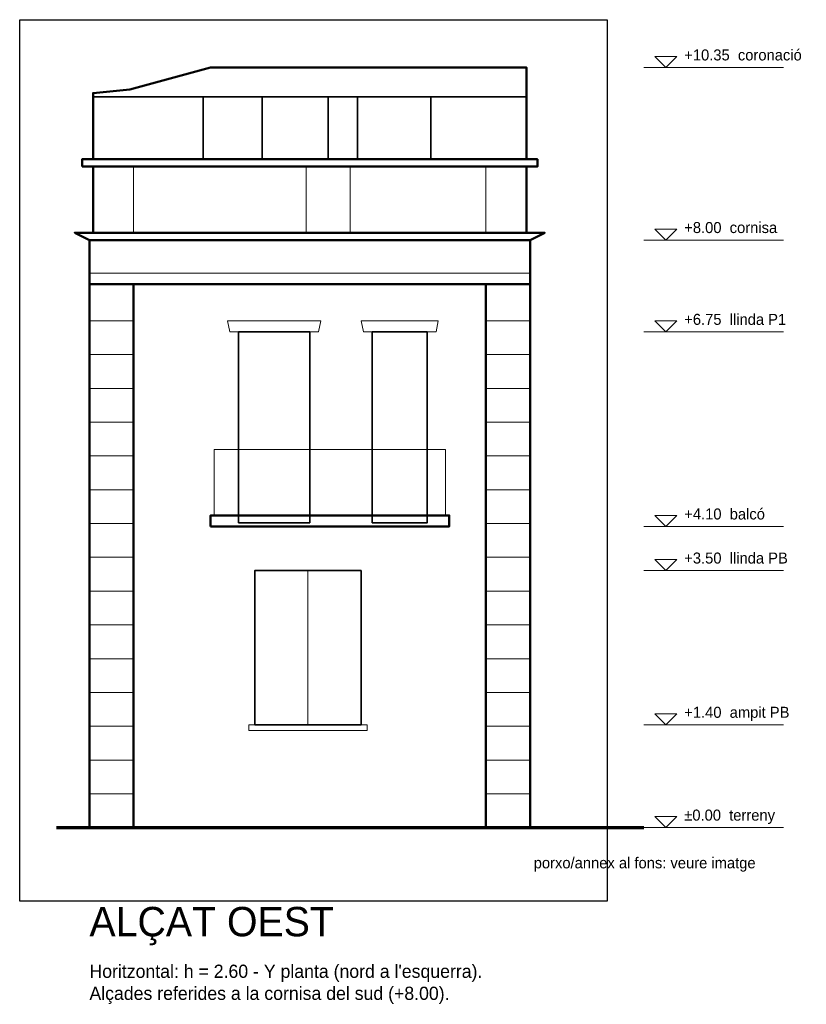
# Model space of a CAD drawing. Header units: metres. Extents: x -31 to 25.9, y -59.6 to 3.
# Tile 2 of 53: x -31 to -20.3, y -24.4 to -11. Entities that reach past the tile are written whole.
import ezdxf
from ezdxf.enums import TextEntityAlignment as Align

# ---------------------------------------------------------------- set-up
doc = ezdxf.new("R2010")
doc.units = ezdxf.units.M
for name, color, linetype, lineweight in [('A-ALCAT-APROX', 6, 'Continuous', 18), ('A-ALCAT-CONTORN', 7, 'Continuous', 50), ('A-ALCAT-COTES', 1, 'Continuous', 18), ('A-ALCAT-JUNTES', 8, 'Continuous', 9), ('A-ALCAT-MOTLLURES', 3, 'Continuous', 18), ('A-ALCAT-OBERTURES', 4, 'Continuous', 35), ('A-ALCAT-TERRENY', 7, 'Continuous', 70), ('A-ALCAT-TEXT', 7, 'Continuous', 18)]:
    doc.layers.add(name, color=color, linetype=linetype, lineweight=lineweight)
doc.layers.add('A-ALCAT-REF-IMATGE', color=8, linetype='Continuous', plot=False)
picture_1 = doc.add_image_def('image2.png', size_in_pixel=(800, 1200))

msp = doc.modelspace()

# ---------------------------------------------------------------- linework, layer by layer
at = {"layer": 'A-ALCAT-CONTORN'}
for p, q in [((-29.45, -22), (-29.45, -14.6)), ((-24.65, -22), (-24.65, -14.6))]:
    msp.add_line(p, q, dxfattribs=at)
for points in [[(-30, -12.9), (-30, -12), (-29.5, -11.95), (-28.4, -11.65), (-24.1, -11.65), (-24.1, -12.9)], [(-30.05, -14), (-30.25, -13.9), (-23.85, -13.9), (-24.05, -14)]]:
    msp.add_lwpolyline(points, dxfattribs=at)
for points in [[(-30.15, -13), (-23.95, -13), (-23.95, -12.9), (-30.15, -12.9)], [(-30, -13.9), (-24.1, -13.9), (-24.1, -13), (-30, -13)], [(-30.05, -14.6), (-24.05, -14.6), (-24.05, -14), (-30.05, -14)], [(-30.05, -22), (-29.45, -22), (-29.45, -14.6), (-30.05, -14.6)], [(-24.65, -22), (-24.05, -22), (-24.05, -14.6), (-24.65, -14.6)], [(-28.4, -17.9), (-25.15, -17.9), (-25.15, -17.75), (-28.4, -17.75)]]:
    msp.add_lwpolyline(points, close=True, dxfattribs=at)
at = {"layer": 'A-ALCAT-COTES'}
for p, q in [((-22.5, -11.65), (-20.6, -11.65)), ((-22.5, -14), (-20.6, -14)), ((-22.5, -15.25), (-20.6, -15.25)), ((-22.5, -17.9), (-20.6, -17.9)), ((-22.5, -18.5), (-20.6, -18.5)), ((-22.5, -20.6), (-20.6, -20.6)), ((-22.5, -22), (-20.6, -22))]:
    msp.add_line(p, q, dxfattribs=at)
for points in [[(-22.2, -11.65), (-22.05, -11.5), (-22.35, -11.5)], [(-22.2, -14), (-22.05, -13.85), (-22.35, -13.85)], [(-22.2, -15.25), (-22.05, -15.1), (-22.35, -15.1)], [(-22.2, -17.9), (-22.05, -17.75), (-22.35, -17.75)], [(-22.2, -18.5), (-22.05, -18.35), (-22.35, -18.35)], [(-22.2, -20.6), (-22.05, -20.45), (-22.35, -20.45)], [(-22.2, -22), (-22.05, -21.85), (-22.35, -21.85)]]:
    msp.add_lwpolyline(points, close=True, dxfattribs=at)
at = {"layer": 'A-ALCAT-JUNTES'}
for p, q in [((-30.05, -15.1), (-29.45, -15.1)), ((-24.65, -15.1), (-24.05, -15.1)), ((-30.05, -15.56), (-29.45, -15.56)), ((-24.65, -15.56), (-24.05, -15.56)), ((-30.05, -16.02), (-29.45, -16.02)), ((-24.65, -16.02), (-24.05, -16.02)), ((-30.05, -16.48), (-29.45, -16.48)), ((-24.65, -16.48), (-24.05, -16.48)), ((-30.05, -16.94), (-29.45, -16.94)), ((-24.65, -16.94), (-24.05, -16.94)), ((-30.05, -17.4), (-29.45, -17.4)), ((-24.65, -17.4), (-24.05, -17.4)), ((-30.05, -17.86), (-29.45, -17.86)), ((-24.65, -17.86), (-24.05, -17.86)), ((-30.05, -18.32), (-29.45, -18.32)), ((-24.65, -18.32), (-24.05, -18.32)), ((-30.05, -18.78), (-29.45, -18.78)), ((-24.65, -18.78), (-24.05, -18.78)), ((-30.05, -19.24), (-29.45, -19.24)), ((-24.65, -19.24), (-24.05, -19.24)), ((-30.05, -19.7), (-29.45, -19.7)), ((-24.65, -19.7), (-24.05, -19.7)), ((-30.05, -20.16), (-29.45, -20.16)), ((-24.65, -20.16), (-24.05, -20.16)), ((-30.05, -20.62), (-29.45, -20.62)), ((-24.65, -20.62), (-24.05, -20.62)), ((-30.05, -21.08), (-29.45, -21.08)), ((-24.65, -21.08), (-24.05, -21.08)), ((-30.05, -21.54), (-29.45, -21.54)), ((-24.65, -21.54), (-24.05, -21.54))]:
    msp.add_line(p, q, dxfattribs=at)
at = {"layer": 'A-ALCAT-MOTLLURES'}
for p, q in [((-29.45, -13.9), (-29.45, -13)), ((-27.1, -13.9), (-27.1, -13)), ((-26.5, -13.9), (-26.5, -13)), ((-24.65, -13.9), (-24.65, -13)), ((-30.05, -14.45), (-24.05, -14.45)), ((-27.075, -20.6), (-27.075, -18.5))]:
    msp.add_line(p, q, dxfattribs=at)
for points in [[(-28.14, -15.25), (-26.93, -15.25), (-26.9, -15.1), (-28.17, -15.1)], [(-26.32, -15.25), (-25.33, -15.25), (-25.3, -15.1), (-26.35, -15.1)], [(-28.35, -17.75), (-25.2, -17.75), (-25.2, -16.85), (-28.35, -16.85)], [(-27.88, -20.68), (-26.27, -20.68), (-26.27, -20.6), (-27.88, -20.6)]]:
    msp.add_lwpolyline(points, close=True, dxfattribs=at)
at = {"layer": 'A-ALCAT-OBERTURES'}
for p, q in [((-30, -12.05), (-24.1, -12.05)), ((-28.5, -12.9), (-28.5, -12.05)), ((-27.7, -12.9), (-27.7, -12.05)), ((-26.8, -12.9), (-26.8, -12.05)), ((-26.4, -12.9), (-26.4, -12.05)), ((-25.4, -12.9), (-25.4, -12.05))]:
    msp.add_line(p, q, dxfattribs=at)
for points in [[(-28.02, -17.85), (-27.05, -17.85), (-27.05, -15.25), (-28.02, -15.25)], [(-26.2, -17.85), (-25.45, -17.85), (-25.45, -15.25), (-26.2, -15.25)], [(-27.8, -20.6), (-26.35, -20.6), (-26.35, -18.5), (-27.8, -18.5)]]:
    msp.add_lwpolyline(points, close=True, dxfattribs=at)
at = {"layer": 'A-ALCAT-TERRENY'}
msp.add_line((-30.5, -22), (-22.5, -22), dxfattribs=at)

# ---------------------------------------------------------------- texts
at = {"layer": 'A-ALCAT-APROX'}
msp.add_text('porxo/annex al fons: veure imatge', height=0.15, dxfattribs=at).set_placement((-24, -22.6), align=Align.BOTTOM_LEFT)
at = {"layer": 'A-ALCAT-COTES'}
for s, p in [('+10.35  coronació', (-21.95, -11.6)), ('+8.00  cornisa', (-21.95, -13.95)), ('+6.75  llinda P1', (-21.95, -15.2)), ('+4.10  balcó', (-21.95, -17.85)), ('+3.50  llinda PB', (-21.95, -18.45)), ('+1.40  ampit PB', (-21.95, -20.55)), ('±0.00  terreny', (-21.95, -21.95))]:
    msp.add_text(s, height=0.15, dxfattribs=at).set_placement(p, align=Align.BOTTOM_LEFT)
at = {"layer": 'A-ALCAT-TEXT'}
for s, height, p in [('ALÇAT OEST', 0.4, (-30.05, -23.6)), ("Horitzontal: h = 2.60 - Y planta (nord a l'esquerra).", 0.18, (-30.05, -24.1)), ('Alçades referides a la cornisa del sud (+8.00).', 0.18, (-30.05, -24.4))]:
    msp.add_text(s, height=height, dxfattribs=at).set_placement(p, align=Align.BOTTOM_LEFT)

# ---------------------------------------------------------------- pictures from other files: only their frames are drawn
at = {"layer": 'A-ALCAT-REF-IMATGE'}
image = msp.add_image(picture_1, insert=(-31, -23), size_in_units=(8, 12), dxfattribs=at)

doc.saveas('drawing.dxf')
